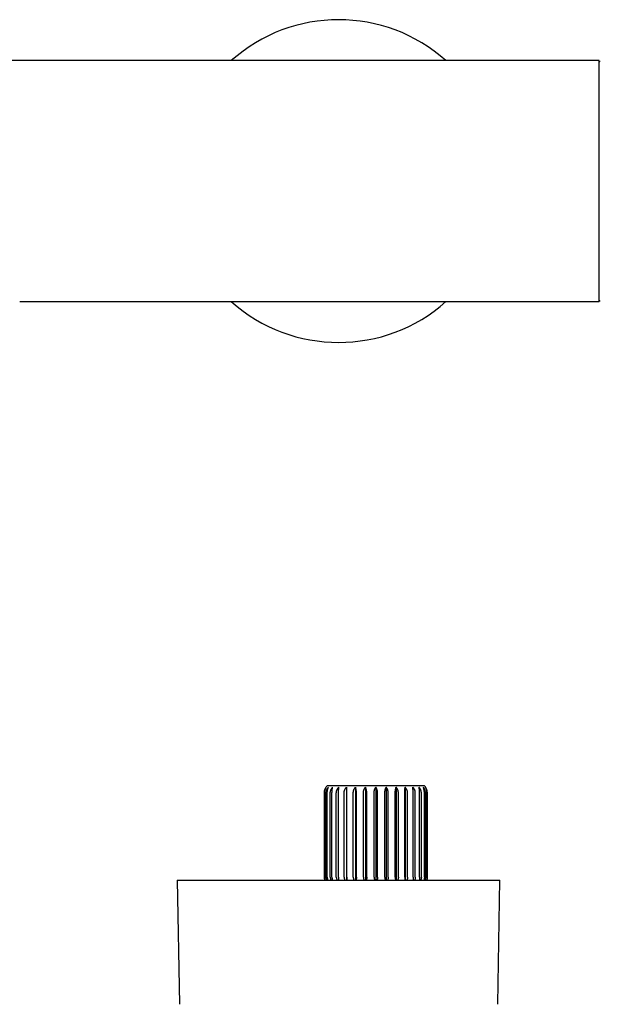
# Model space of a CAD drawing. Header units: millimetres. Extents: x 8 to 905, y 12 to 449.
# Tile 5 of 15: x 427 to 544, y 251 to 449. Entities that reach past the tile are written whole.
import ezdxf

# ---------------------------------------------------------------- set-up
doc = ezdxf.new("R2010")
doc.units = ezdxf.units.MM

msp = doc.modelspace()

# ---------------------------------------------------------------- linework, layer by layer
at = {"color": 7, "linetype": 'Continuous', "lineweight": 30}
for p, q in [((543.7, 440.97), (359.72, 440.97)), ((543.7, 416.72), (543.7, 440.97)), ((543.7, 392.47), (543.7, 416.72)), ((426.95, 392.47), (543.7, 392.47)), ((488.3, 293.5), (488.3, 276.5)), ((488.33, 276.5), (488.33, 293.5)), ((488.4, 276.5), (488.4, 293.5)), ((488.71, 276.5), (488.71, 293.5)), ((488.92, 276.5), (488.92, 293.5)), ((488.98, 295), (508.42, 295)), ((489.53, 276.5), (489.53, 293.5)), ((489.87, 276.5), (489.87, 293.5)), ((490.74, 276.5), (490.74, 293.5)), ((491.2, 276.5), (491.2, 293.5)), ((492.31, 276.5), (492.31, 293.5)), ((492.79, 294.63), (492.79, 275.95)), ((492.87, 276.5), (492.87, 293.5)), ((494.16, 276.5), (494.16, 293.5)), ((494.61, 294.63), (494.61, 275.95)), ((494.79, 276.5), (494.79, 293.5)), ((496.2, 276.5), (496.2, 293.5)), ((496.61, 294.63), (496.61, 275.95)), ((496.87, 276.5), (496.87, 293.5)), ((498.35, 276.5), (498.35, 293.5)), ((498.7, 294.63), (498.7, 275.95)), ((499.04, 276.5), (499.04, 293.5)), ((500.52, 276.5), (500.52, 293.5)), ((500.79, 294.63), (500.79, 275.95)), ((501.2, 276.5), (501.2, 293.5)), ((502.61, 276.5), (502.61, 293.5)), ((502.79, 294.63), (502.79, 275.95)), ((503.24, 276.5), (503.24, 293.5)), ((504.53, 276.5), (504.53, 293.5)), ((504.61, 294.63), (504.61, 275.95)), ((505.09, 276.5), (505.09, 293.5)), ((506.19, 276.5), (506.19, 293.5)), ((506.65, 276.5), (506.65, 293.5)), ((507.53, 276.5), (507.53, 293.5)), ((507.87, 276.5), (507.87, 293.5)), ((508.48, 276.5), (508.48, 293.5)), ((508.69, 276.5), (508.69, 293.5)), ((509, 276.5), (509, 293.5)), ((509.07, 276.5), (509.07, 293.5)), ((509.1, 276.5), (509.1, 293.5)), ((458.7, 275.95), (459.12, 250.92)), ((458.7, 275.95), (523.7, 275.95)), ((488.43, 275.95), (488.42, 275.99)), ((488.49, 275.95), (488.48, 275.96)), ((492.85, 276.01), (492.85, 275.95)), ((523.28, 250.92), (523.7, 275.95))]:
    msp.add_line(p, q, dxfattribs=at)
for centre, radius, start, end in [((491.2, 416.72), 32.5, 48.2583, 131.7417), ((543.85, 440.7), 0.15, 58.2338, 180), ((543.85, 392.74), 0.15, 180, 301.7662), ((491.2, 416.72), 32.5, 228.2583, 311.7417), ((490.3, 293.5), 2, 131.4096, 180), ((507.1, 293.5), 2, 0, 48.5904), ((489.8, 276.5), 1.5, 180, 199.2994), ((507.6, 276.5), 1.5, 338.4898, 360)]:
    msp.add_arc(centre, radius, start, end, dxfattribs=at)
for points, knots in [([(488.33, 293.5), (488.33, 293.54), (488.33, 293.63), (488.34, 293.76), (488.37, 293.9), (488.4, 294.02), (488.44, 294.15), (488.49, 294.27), (488.54, 294.38), (488.6, 294.48), (488.65, 294.56), (488.69, 294.61), (488.7, 294.63)], [0, 0, 0, 0, 0.104728, 0.209459, 0.317691, 0.425931, 0.530562, 0.635202, 0.74252, 0.849848, 0.924835, 1, 1, 1, 1]), ([(488.4, 293.5), (488.4, 293.54), (488.4, 293.63), (488.41, 293.76), (488.43, 293.9), (488.46, 294.02), (488.49, 294.15), (488.53, 294.27), (488.57, 294.38), (488.62, 294.48), (488.66, 294.56), (488.69, 294.61), (488.7, 294.63)], [0, 0, 0, 0, 0.104728, 0.209459, 0.317691, 0.425931, 0.530562, 0.635202, 0.74252, 0.849848, 0.924835, 1, 1, 1, 1]), ([(488.71, 293.5), (488.71, 293.54), (488.71, 293.63), (488.73, 293.76), (488.75, 293.9), (488.79, 294.02), (488.84, 294.15), (488.89, 294.27), (488.96, 294.38), (489.02, 294.48), (489.08, 294.56), (489.12, 294.61), (489.14, 294.63)], [0, 0, 0, 0, 0.104304, 0.20946, 0.317256, 0.425932, 0.530219, 0.635203, 0.742212, 0.849849, 0.924835, 1, 1, 1, 1]), ([(488.92, 293.5), (488.92, 293.54), (488.92, 293.63), (488.93, 293.76), (488.94, 293.9), (488.96, 294.02), (488.99, 294.15), (489.01, 294.27), (489.05, 294.38), (489.08, 294.48), (489.11, 294.56), (489.13, 294.61), (489.14, 294.63)], [0, 0, 0, 0, 0.104304, 0.20946, 0.317256, 0.425932, 0.530219, 0.635203, 0.742212, 0.849849, 0.924835, 1, 1, 1, 1]), ([(489.53, 293.5), (489.53, 293.54), (489.53, 293.62), (489.54, 293.75), (489.57, 293.88), (489.6, 293.98), (489.63, 294.07), (489.67, 294.16), (489.73, 294.27), (489.81, 294.4), (489.89, 294.52), (489.96, 294.59), (490, 294.63)], [0, 0, 0, 0, 0.099289, 0.199314, 0.301607, 0.404656, 0.463037, 0.521545, 0.638961, 0.757291, 0.878247, 1, 1, 1, 1]), ([(489.87, 293.5), (489.87, 293.54), (489.87, 293.63), (489.88, 293.76), (489.88, 293.9), (489.89, 294.02), (489.91, 294.15), (489.92, 294.27), (489.94, 294.38), (489.96, 294.48), (489.98, 294.56), (489.99, 294.61), (490, 294.63)], [0, 0, 0, 0, 0.104304, 0.20946, 0.317256, 0.425932, 0.530219, 0.635203, 0.742212, 0.849849, 0.924835, 1, 1, 1, 1]), ([(490.74, 293.5), (490.75, 293.54), (490.75, 293.63), (490.77, 293.76), (490.8, 293.9), (490.84, 294.02), (490.89, 294.15), (490.95, 294.27), (491.02, 294.38), (491.1, 294.48), (491.17, 294.56), (491.21, 294.61), (491.23, 294.63)], [0, 0, 0, 0, 0.104304, 0.20946, 0.317256, 0.425932, 0.530219, 0.635203, 0.742212, 0.849849, 0.924835, 1, 1, 1, 1]), ([(491.2, 293.5), (491.2, 293.54), (491.2, 293.63), (491.21, 293.76), (491.21, 293.9), (491.21, 294.02), (491.21, 294.15), (491.22, 294.27), (491.22, 294.38), (491.22, 294.48), (491.23, 294.56), (491.23, 294.61), (491.23, 294.63)], [0, 0, 0, 0, 0.104304, 0.20946, 0.317256, 0.425932, 0.530219, 0.635203, 0.742212, 0.849849, 0.924835, 1, 1, 1, 1]), ([(492.31, 293.5), (492.31, 293.54), (492.31, 293.63), (492.33, 293.76), (492.36, 293.9), (492.4, 294.02), (492.46, 294.15), (492.52, 294.27), (492.59, 294.38), (492.66, 294.48), (492.73, 294.56), (492.77, 294.61), (492.79, 294.63)], [0, 0, 0, 0, 0.104304, 0.20946, 0.317256, 0.425932, 0.530219, 0.635203, 0.742212, 0.849849, 0.924835, 1, 1, 1, 1]), ([(492.87, 293.5), (492.87, 293.54), (492.87, 293.63), (492.86, 293.76), (492.86, 293.9), (492.85, 294.02), (492.84, 294.15), (492.84, 294.27), (492.82, 294.38), (492.81, 294.48), (492.8, 294.56), (492.8, 294.61), (492.79, 294.63)], [0, 0, 0, 0, 0.104304, 0.20946, 0.317256, 0.425932, 0.530219, 0.635203, 0.742212, 0.849849, 0.924835, 1, 1, 1, 1]), ([(494.16, 293.5), (494.16, 293.54), (494.16, 293.63), (494.18, 293.76), (494.21, 293.9), (494.24, 294.02), (494.29, 294.15), (494.35, 294.27), (494.42, 294.38), (494.49, 294.48), (494.55, 294.56), (494.59, 294.61), (494.61, 294.63)], [0, 0, 0, 0, 0.104728, 0.209459, 0.317691, 0.425931, 0.530562, 0.635202, 0.74252, 0.849848, 0.924835, 1, 1, 1, 1]), ([(494.79, 293.5), (494.79, 293.54), (494.78, 293.63), (494.78, 293.76), (494.77, 293.9), (494.75, 294.02), (494.73, 294.15), (494.71, 294.27), (494.69, 294.38), (494.66, 294.48), (494.63, 294.56), (494.62, 294.61), (494.61, 294.63)], [0, 0, 0, 0, 0.104304, 0.20946, 0.317256, 0.425932, 0.530219, 0.635203, 0.742212, 0.849849, 0.924835, 1, 1, 1, 1]), ([(496.2, 293.5), (496.2, 293.54), (496.2, 293.63), (496.22, 293.76), (496.24, 293.9), (496.28, 294.02), (496.32, 294.15), (496.38, 294.27), (496.44, 294.38), (496.5, 294.48), (496.55, 294.56), (496.59, 294.61), (496.61, 294.63)], [0, 0, 0, 0, 0.104304, 0.20946, 0.317256, 0.425932, 0.530219, 0.635203, 0.742212, 0.849849, 0.924835, 1, 1, 1, 1]), ([(496.87, 293.5), (496.87, 293.54), (496.87, 293.63), (496.86, 293.76), (496.85, 293.9), (496.82, 294.02), (496.79, 294.15), (496.76, 294.27), (496.72, 294.38), (496.68, 294.48), (496.64, 294.56), (496.62, 294.61), (496.61, 294.63)], [0, 0, 0, 0, 0.104304, 0.20946, 0.317256, 0.425932, 0.530219, 0.635203, 0.742212, 0.849849, 0.924835, 1, 1, 1, 1]), ([(498.35, 293.5), (498.36, 293.54), (498.36, 293.63), (498.37, 293.76), (498.39, 293.9), (498.42, 294.02), (498.46, 294.15), (498.5, 294.27), (498.55, 294.38), (498.6, 294.48), (498.65, 294.56), (498.68, 294.61), (498.7, 294.63)], [0, 0, 0, 0, 0.104304, 0.20946, 0.317256, 0.425932, 0.530219, 0.635203, 0.742212, 0.849849, 0.924835, 1, 1, 1, 1]), ([(499.04, 293.5), (499.04, 293.54), (499.04, 293.63), (499.03, 293.76), (499.01, 293.9), (498.98, 294.02), (498.94, 294.15), (498.9, 294.27), (498.85, 294.38), (498.79, 294.48), (498.74, 294.56), (498.71, 294.61), (498.7, 294.63)], [0, 0, 0, 0, 0.104304, 0.20946, 0.317256, 0.425932, 0.530219, 0.635203, 0.742212, 0.849849, 0.924835, 1, 1, 1, 1]), ([(500.52, 293.5), (500.52, 293.54), (500.53, 293.63), (500.54, 293.76), (500.55, 293.9), (500.57, 294.02), (500.6, 294.15), (500.64, 294.27), (500.68, 294.38), (500.72, 294.48), (500.75, 294.56), (500.78, 294.61), (500.79, 294.63)], [0, 0, 0, 0, 0.104728, 0.209459, 0.317691, 0.425931, 0.530562, 0.635202, 0.74252, 0.849848, 0.924835, 1, 1, 1, 1]), ([(501.2, 293.5), (501.2, 293.54), (501.19, 293.63), (501.18, 293.76), (501.15, 293.9), (501.12, 294.02), (501.07, 294.15), (501.02, 294.27), (500.96, 294.38), (500.9, 294.48), (500.84, 294.56), (500.81, 294.61), (500.79, 294.63)], [0, 0, 0, 0, 0.104728, 0.209459, 0.317691, 0.425931, 0.530562, 0.635202, 0.74252, 0.849848, 0.924835, 1, 1, 1, 1]), ([(502.61, 293.5), (502.61, 293.54), (502.61, 293.63), (502.62, 293.76), (502.63, 293.9), (502.65, 294.02), (502.66, 294.15), (502.69, 294.27), (502.71, 294.38), (502.74, 294.48), (502.76, 294.56), (502.78, 294.61), (502.79, 294.63)], [0, 0, 0, 0, 0.104728, 0.209459, 0.317691, 0.425931, 0.530562, 0.635202, 0.74252, 0.849848, 0.924835, 1, 1, 1, 1]), ([(503.24, 293.5), (503.24, 293.54), (503.24, 293.63), (503.22, 293.76), (503.19, 293.9), (503.15, 294.02), (503.1, 294.15), (503.05, 294.27), (502.98, 294.38), (502.91, 294.48), (502.85, 294.56), (502.81, 294.61), (502.79, 294.63)], [0, 0, 0, 0, 0.104728, 0.209459, 0.317691, 0.425931, 0.530562, 0.635202, 0.74252, 0.849848, 0.924835, 1, 1, 1, 1]), ([(504.53, 293.5), (504.53, 293.54), (504.53, 293.63), (504.53, 293.76), (504.54, 293.9), (504.54, 294.02), (504.55, 294.15), (504.56, 294.27), (504.57, 294.38), (504.59, 294.48), (504.6, 294.56), (504.6, 294.61), (504.61, 294.63)], [0, 0, 0, 0, 0.104728, 0.209459, 0.317691, 0.425931, 0.530562, 0.635202, 0.74252, 0.849848, 0.924835, 1, 1, 1, 1]), ([(505.09, 293.5), (505.09, 293.54), (505.08, 293.63), (505.07, 293.76), (505.04, 293.9), (504.99, 294.02), (504.94, 294.15), (504.88, 294.27), (504.81, 294.38), (504.74, 294.48), (504.67, 294.56), (504.63, 294.61), (504.61, 294.63)], [0, 0, 0, 0, 0.104728, 0.209459, 0.317691, 0.425931, 0.530562, 0.635202, 0.74252, 0.849848, 0.924835, 1, 1, 1, 1]), ([(506.65, 293.5), (506.65, 293.54), (506.65, 293.63), (506.63, 293.76), (506.6, 293.9), (506.56, 294.02), (506.51, 294.15), (506.45, 294.27), (506.37, 294.38), (506.3, 294.48), (506.23, 294.56), (506.19, 294.61), (506.17, 294.63)], [0, 0, 0, 0, 0.104728, 0.209459, 0.317691, 0.425931, 0.530562, 0.635202, 0.74252, 0.849848, 0.924835, 1, 1, 1, 1]), ([(506.19, 293.5), (506.19, 293.54), (506.19, 293.63), (506.19, 293.76), (506.19, 293.9), (506.19, 294.02), (506.19, 294.15), (506.18, 294.27), (506.18, 294.38), (506.17, 294.48), (506.17, 294.56), (506.17, 294.61), (506.17, 294.63)], [0, 0, 0, 0, 0.104728, 0.209459, 0.317691, 0.425931, 0.530562, 0.635202, 0.74252, 0.849848, 0.924835, 1, 1, 1, 1]), ([(507.87, 293.5), (507.87, 293.54), (507.87, 293.63), (507.85, 293.76), (507.82, 293.9), (507.78, 294.02), (507.73, 294.15), (507.67, 294.27), (507.6, 294.38), (507.53, 294.48), (507.47, 294.56), (507.42, 294.61), (507.4, 294.63)], [0, 0, 0, 0, 0.104728, 0.209459, 0.317691, 0.425931, 0.530562, 0.635202, 0.74252, 0.849848, 0.924835, 1, 1, 1, 1]), ([(507.53, 293.5), (507.53, 293.54), (507.53, 293.63), (507.52, 293.76), (507.51, 293.9), (507.5, 294.02), (507.49, 294.15), (507.47, 294.27), (507.46, 294.38), (507.44, 294.48), (507.42, 294.56), (507.41, 294.61), (507.4, 294.63)], [0, 0, 0, 0, 0.104728, 0.209459, 0.317691, 0.425931, 0.530562, 0.635202, 0.74252, 0.849848, 0.924835, 1, 1, 1, 1]), ([(508.69, 293.5), (508.69, 293.54), (508.69, 293.63), (508.67, 293.76), (508.64, 293.9), (508.61, 294.02), (508.56, 294.15), (508.51, 294.27), (508.44, 294.38), (508.38, 294.48), (508.31, 294.56), (508.28, 294.61), (508.26, 294.63)], [0, 0, 0, 0, 0.104728, 0.209459, 0.317691, 0.425931, 0.530562, 0.635202, 0.74252, 0.849848, 0.924835, 1, 1, 1, 1]), ([(508.48, 293.5), (508.48, 293.54), (508.48, 293.63), (508.47, 293.76), (508.45, 293.9), (508.44, 294.02), (508.41, 294.15), (508.38, 294.27), (508.35, 294.38), (508.32, 294.48), (508.29, 294.56), (508.27, 294.61), (508.26, 294.63)], [0, 0, 0, 0, 0.1047284, 0.2094595, 0.3176913, 0.425931, 0.5305619, 0.6352019, 0.7425199, 0.8498483, 0.924835, 1, 1, 1, 1]), ([(509.07, 293.5), (509.07, 293.54), (509.07, 293.63), (509.06, 293.76), (509.03, 293.9), (509, 294.02), (508.96, 294.15), (508.91, 294.27), (508.85, 294.38), (508.8, 294.48), (508.74, 294.56), (508.71, 294.61), (508.69, 294.63)], [0, 0, 0, 0, 0.104728, 0.209459, 0.317691, 0.425931, 0.530562, 0.635202, 0.74252, 0.849848, 0.924835, 1, 1, 1, 1]), ([(509, 293.5), (509, 293.54), (509, 293.63), (508.99, 293.76), (508.97, 293.9), (508.94, 294.02), (508.91, 294.15), (508.87, 294.27), (508.82, 294.38), (508.78, 294.48), (508.73, 294.56), (508.71, 294.61), (508.69, 294.63)], [0, 0, 0, 0, 0.104728, 0.209459, 0.317691, 0.425931, 0.530562, 0.635202, 0.74252, 0.849848, 0.924835, 1, 1, 1, 1]), ([(488.33, 276.5), (488.33, 276.47), (488.33, 276.4), (488.34, 276.31), (488.35, 276.21), (488.37, 276.13), (488.4, 276.05), (488.41, 276.01), (488.42, 275.99)], [0, 0, 0, 0, 0.179233, 0.35847, 0.543188, 0.727918, 0.863714, 1, 1, 1, 1]), ([(488.38, 276), (488.39, 275.99), (488.39, 275.97), (488.4, 275.95), (488.4, 275.95)], [0, 0, 0, 0, 0.8853, 1, 1, 1, 1]), ([(488.4, 276.5), (488.4, 276.47), (488.4, 276.4), (488.41, 276.31), (488.42, 276.21), (488.44, 276.12), (488.46, 276.04), (488.48, 275.99), (488.48, 275.96)], [0, 0, 0, 0, 0.170888, 0.341779, 0.517941, 0.694114, 0.846675, 1, 1, 1, 1]), ([(488.71, 276.5), (488.71, 276.47), (488.71, 276.4), (488.72, 276.3), (488.74, 276.2), (488.77, 276.11), (488.8, 276.03), (488.82, 275.98), (488.83, 275.95), (488.84, 275.95)], [0, 0, 0, 0, 0.171088, 0.342181, 0.518882, 0.695596, 0.844025, 0.992463, 1, 1, 1, 1]), ([(488.92, 276.5), (488.92, 276.47), (488.92, 276.4), (488.93, 276.3), (488.94, 276.2), (488.95, 276.11), (488.97, 276.02), (488.98, 275.97), (488.99, 275.95)], [0, 0, 0, 0, 0.171812, 0.345027, 0.522584, 0.701584, 0.869258, 1, 1, 1, 1]), ([(489.53, 276.5), (489.53, 276.47), (489.53, 276.4), (489.54, 276.3), (489.56, 276.2), (489.59, 276.1), (489.63, 276.02), (489.65, 275.97), (489.66, 275.95)], [0, 0, 0, 0, 0.172406, 0.346231, 0.524446, 0.70412, 0.876497, 1, 1, 1, 1]), ([(489.87, 276.5), (489.87, 276.47), (489.87, 276.4), (489.87, 276.3), (489.88, 276.2), (489.89, 276.1), (489.9, 276.02), (489.9, 275.97), (489.91, 275.95)], [0, 0, 0, 0, 0.172406, 0.346231, 0.524446, 0.70412, 0.876497, 1, 1, 1, 1]), ([(490.74, 276.5), (490.74, 276.47), (490.75, 276.4), (490.76, 276.3), (490.78, 276.2), (490.82, 276.1), (490.85, 276.02), (490.88, 275.97), (490.89, 275.95)], [0, 0, 0, 0, 0.1724063, 0.3462313, 0.524446, 0.7041195, 0.876497, 1, 1, 1, 1]), ([(491.2, 276.5), (491.2, 276.47), (491.2, 276.4), (491.21, 276.3), (491.21, 276.2), (491.21, 276.1), (491.21, 276.02), (491.21, 275.97), (491.21, 275.95)], [0, 0, 0, 0, 0.172406, 0.346231, 0.524446, 0.70412, 0.876497, 1, 1, 1, 1]), ([(492.31, 276.5), (492.31, 276.47), (492.31, 276.4), (492.33, 276.3), (492.35, 276.2), (492.38, 276.11), (492.41, 276.02), (492.44, 275.97), (492.45, 275.95)], [0, 0, 0, 0, 0.171285, 0.343961, 0.520935, 0.699338, 0.859594, 1, 1, 1, 1]), ([(492.87, 276.5), (492.87, 276.47), (492.87, 276.4), (492.87, 276.31), (492.86, 276.22), (492.86, 276.11), (492.85, 276.05), (492.85, 276.01)], [0, 0, 0, 0, 0.18619, 0.373767, 0.565624, 0.758903, 1, 1, 1, 1]), ([(494.16, 276.5), (494.16, 276.47), (494.16, 276.4), (494.17, 276.3), (494.19, 276.2), (494.22, 276.1), (494.26, 276.02), (494.28, 275.97), (494.29, 275.95)], [0, 0, 0, 0, 0.172406, 0.346231, 0.524446, 0.70412, 0.876497, 1, 1, 1, 1]), ([(494.79, 276.5), (494.79, 276.47), (494.78, 276.4), (494.78, 276.3), (494.77, 276.2), (494.76, 276.1), (494.75, 276.02), (494.74, 275.97), (494.73, 275.95)], [0, 0, 0, 0, 0.172406, 0.346231, 0.524446, 0.70412, 0.876497, 1, 1, 1, 1]), ([(496.2, 276.5), (496.2, 276.47), (496.2, 276.4), (496.22, 276.3), (496.23, 276.2), (496.26, 276.1), (496.29, 276.02), (496.31, 275.97), (496.32, 275.95)], [0, 0, 0, 0, 0.172406, 0.346231, 0.524446, 0.70412, 0.876497, 1, 1, 1, 1]), ([(496.87, 276.5), (496.87, 276.47), (496.87, 276.4), (496.87, 276.3), (496.85, 276.2), (496.84, 276.1), (496.82, 276.02), (496.8, 275.97), (496.8, 275.95)], [0, 0, 0, 0, 0.172406, 0.346231, 0.524446, 0.70412, 0.876497, 1, 1, 1, 1]), ([(498.35, 276.5), (498.36, 276.47), (498.36, 276.4), (498.37, 276.3), (498.38, 276.2), (498.41, 276.1), (498.43, 276.02), (498.45, 275.97), (498.46, 275.95)], [0, 0, 0, 0, 0.172406, 0.346231, 0.524446, 0.70412, 0.876497, 1, 1, 1, 1]), ([(499.04, 276.5), (499.04, 276.47), (499.04, 276.4), (499.03, 276.3), (499.02, 276.2), (498.99, 276.1), (498.97, 276.02), (498.95, 275.97), (498.94, 275.95)], [0, 0, 0, 0, 0.172406, 0.346231, 0.524446, 0.70412, 0.876497, 1, 1, 1, 1]), ([(500.52, 276.5), (500.52, 276.47), (500.52, 276.4), (500.53, 276.3), (500.54, 276.2), (500.56, 276.1), (500.58, 276.02), (500.6, 275.97), (500.6, 275.95)], [0, 0, 0, 0, 0.172406, 0.346231, 0.524446, 0.70412, 0.876497, 1, 1, 1, 1]), ([(501.2, 276.5), (501.2, 276.47), (501.19, 276.4), (501.18, 276.3), (501.16, 276.2), (501.14, 276.1), (501.11, 276.02), (501.08, 275.97), (501.08, 275.95)], [0, 0, 0, 0, 0.172406, 0.346231, 0.524446, 0.70412, 0.876497, 1, 1, 1, 1]), ([(502.61, 276.5), (502.61, 276.47), (502.61, 276.4), (502.62, 276.3), (502.63, 276.2), (502.64, 276.1), (502.65, 276.02), (502.66, 275.97), (502.66, 275.95)], [0, 0, 0, 0, 0.172406, 0.346231, 0.524446, 0.70412, 0.876497, 1, 1, 1, 1]), ([(503.24, 276.5), (503.24, 276.47), (503.24, 276.4), (503.23, 276.3), (503.2, 276.2), (503.17, 276.1), (503.14, 276.02), (503.12, 275.97), (503.11, 275.95)], [0, 0, 0, 0, 0.172406, 0.346231, 0.524446, 0.70412, 0.876497, 1, 1, 1, 1]), ([(504.53, 276.5), (504.53, 276.47), (504.53, 276.4), (504.53, 276.3), (504.54, 276.2), (504.54, 276.1), (504.55, 276.02), (504.55, 275.97), (504.55, 275.95)], [0, 0, 0, 0, 0.172406, 0.346231, 0.524446, 0.70412, 0.876497, 1, 1, 1, 1]), ([(505.09, 276.5), (505.09, 276.47), (505.08, 276.4), (505.07, 276.3), (505.05, 276.2), (505.02, 276.1), (504.98, 276.02), (504.96, 275.97), (504.94, 275.95)], [0, 0, 0, 0, 0.172406, 0.346231, 0.524446, 0.70412, 0.876497, 1, 1, 1, 1]), ([(506.19, 276.5), (506.19, 276.47), (506.19, 276.4), (506.19, 276.3), (506.19, 276.2), (506.19, 276.1), (506.19, 276.02), (506.19, 275.97), (506.19, 275.95)], [0, 0, 0, 0, 0.172406, 0.346231, 0.524446, 0.70412, 0.876497, 1, 1, 1, 1]), ([(506.65, 276.5), (506.65, 276.47), (506.65, 276.4), (506.64, 276.3), (506.61, 276.2), (506.58, 276.1), (506.55, 276.02), (506.52, 275.97), (506.51, 275.95)], [0, 0, 0, 0, 0.172406, 0.346231, 0.524446, 0.70412, 0.876497, 1, 1, 1, 1]), ([(507.53, 276.5), (507.53, 276.47), (507.53, 276.4), (507.52, 276.3), (507.52, 276.2), (507.51, 276.1), (507.5, 276.02), (507.49, 275.97), (507.49, 275.95)], [0, 0, 0, 0, 0.172406, 0.346231, 0.524446, 0.70412, 0.876497, 1, 1, 1, 1]), ([(507.87, 276.5), (507.87, 276.47), (507.87, 276.4), (507.86, 276.3), (507.83, 276.2), (507.8, 276.1), (507.77, 276.02), (507.74, 275.97), (507.73, 275.95)], [0, 0, 0, 0, 0.172406, 0.346231, 0.524446, 0.70412, 0.876497, 1, 1, 1, 1]), ([(508.48, 276.5), (508.48, 276.47), (508.48, 276.4), (508.47, 276.3), (508.46, 276.2), (508.45, 276.1), (508.43, 276.02), (508.42, 275.97), (508.41, 275.95)], [0, 0, 0, 0, 0.172406, 0.346231, 0.524446, 0.70412, 0.876497, 1, 1, 1, 1]), ([(508.69, 276.5), (508.69, 276.47), (508.69, 276.4), (508.68, 276.3), (508.66, 276.2), (508.63, 276.1), (508.6, 276.02), (508.57, 275.97), (508.56, 275.95)], [0, 0, 0, 0, 0.172406, 0.346231, 0.524446, 0.70412, 0.876497, 1, 1, 1, 1]), ([(509, 276.5), (509, 276.47), (509, 276.4), (508.99, 276.3), (508.98, 276.2), (508.96, 276.1), (508.93, 276.02), (508.92, 275.97), (508.91, 275.95)], [0, 0, 0, 0, 0.172406, 0.346231, 0.524446, 0.70412, 0.876497, 1, 1, 1, 1]), ([(509.07, 276.5), (509.07, 276.47), (509.07, 276.4), (509.06, 276.3), (509.04, 276.2), (509.02, 276.1), (508.99, 276.02), (508.97, 275.97), (508.96, 275.95)], [0, 0, 0, 0, 0.1724063, 0.3462313, 0.524446, 0.7041195, 0.876497, 1, 1, 1, 1])]:
    msp.add_open_spline(points, degree=3, knots=knots, dxfattribs=at)

doc.saveas('drawing.dxf')
